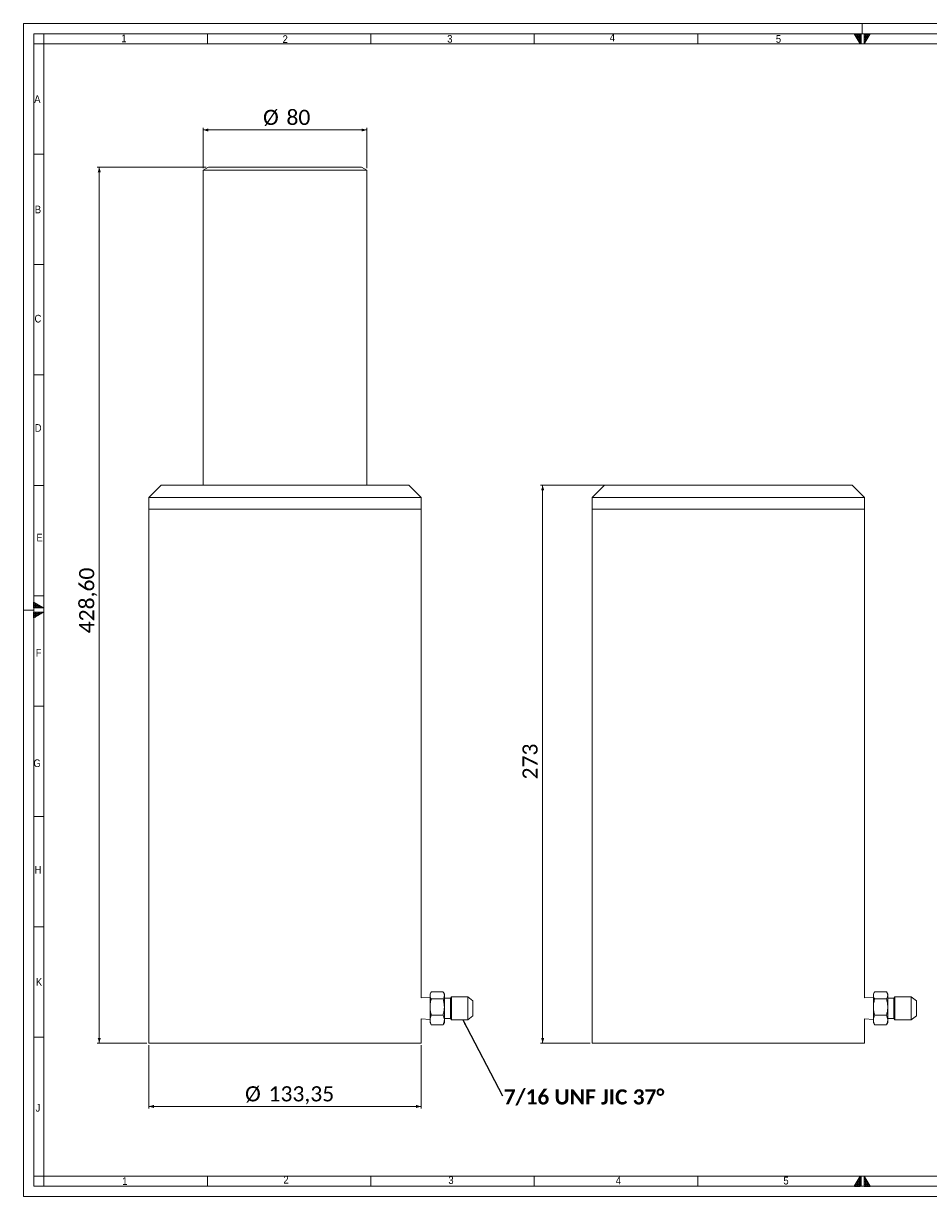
# Model space of a CAD drawing. Header units: millimetres. Extents: x 10 to 836, y 10 to 584.
# Tile 1 of 2: x 10 to 453, y 10 to 584. Entities that reach past the tile are written whole.
import ezdxf

# ---------------------------------------------------------------- set-up
doc = ezdxf.new("R2010")
doc.units = ezdxf.units.MM
doc.linetypes.add('SLD-Centro', pattern=[19.05, 15.24, -1.27, 1.27, -1.27])
doc.linetypes.add('SLD-Solido', pattern=[0])
doc.styles.add('SLDTEXTSTYLE0', font='GOTHIC.TTF', dxfattribs={"width": 0.913})
doc.styles.add('SLDTEXTSTYLE3', font='CALIBRI.TTF')
doc.styles.add('SLDTEXTSTYLE4', font='CALIBRIB.TTF')
doc.styles.get("Standard").update_dxf_attribs({"font": 'CALIBRIB.TTF'})
doc.dimstyles.new('SLDDIMSTYLE0', dxfattribs={"dimtxt": 7.408333, "dimasz": 2.5, "dimexe": 0, "dimexo": 0.0625, "dimgap": 1.852083, "dimtad": 1, "dimrnd": 1e-09, "dimzin": 12, "dimdsep": 46, "dimtxsty": 'SLDTEXTSTYLE4', "dimsah": 1, "dimcen": 0.09, "dimadec": 0, "dimazin": 3, "dimtfac": 1, "dimtofl": 0, "dimtmove": 0, "dimatfit": 3, "dimfxl": 0, "dimfrac": 2, "dimtolj": 1, "dimtzin": 12, "dimarcsym": 0})
doc.dimstyles.new('SLDDIMSTYLE1', dxfattribs={"dimtxt": 0.18, "dimasz": 2.5, "dimexe": 0, "dimexo": 0.0625, "dimgap": 0, "dimtad": 0, "dimtih": 1, "dimtoh": 1, "dimdec": 0, "dimrnd": 1e-09, "dimzin": 0, "dimdsep": 46, "dimtxsty": 'Standard', "dimsah": 1, "dimcen": 0.09, "dimadec": 0, "dimazin": 0, "dimtfac": 2.5, "dimtdec": 0, "dimtofl": 0, "dimtmove": 0, "dimatfit": 3, "dimfxl": 0, "dimfrac": 2, "dimtolj": 1, "dimtzin": 0, "dimarcsym": 0})

# ---------------------------------------------------------------- blocks, each defined once
blk = doc.blocks.new('_D')
at = {"color": 7, "linetype": 'SLD-Solido', "lineweight": 0}
for p, q in [((99.49, 513.68), (46.11, 513.68)), ((47.11, 513.68), (47.11, 85.08)), ((70.32, 85.08), (46.11, 85.08))]:
    blk.add_line(p, q, dxfattribs=at)
for points in [[(47.11, 513.68), (46.36, 511.18), (47.86, 511.18)], [(47.11, 85.08), (47.86, 87.58), (46.36, 87.58)]]:
    blk.add_solid(points, dxfattribs=at)
at = {"color": 7, "linetype": 'SLD-Solido', "lineweight": 0, "insert": (37.23, 285.59), "char_height": 7.408, "attachment_point": 1, "rotation": 90, "style": 'SLDTEXTSTYLE3'}
blk.add_mtext('428,60', dxfattribs=at)
blk = doc.blocks.new('_D_1')
at = {"color": 7, "linetype": 'SLD-Solido', "lineweight": 0}
for p, q in [((71.32, 84.08), (71.32, 53.08)), ((204.67, 84.08), (204.67, 53.08)), ((71.32, 54.08), (204.67, 54.08))]:
    blk.add_line(p, q, dxfattribs=at)
for points in [[(71.32, 54.08), (73.82, 53.33), (73.82, 54.83)], [(204.67, 54.08), (202.17, 54.83), (202.17, 53.33)]]:
    blk.add_solid(points, dxfattribs=at)
at = {"color": 7, "linetype": 'SLD-Solido', "lineweight": 0, "char_height": 7.408, "attachment_point": 1, "style": 'SLDTEXTSTYLE3'}
for s, insert in [('%%c', (118.47, 63.96)), ('133,35', (129.93, 63.96))]:
    blk.add_mtext(s, dxfattribs=dict(at, insert=insert))
blk = doc.blocks.new('_D_2')
at = {"color": 7, "linetype": 'SLD-Solido', "lineweight": 0}
for p, q in [((97.99, 513.24), (97.99, 532.87)), ((97.99, 531.87), (177.99, 531.87)), ((177.99, 513.24), (177.99, 532.87))]:
    blk.add_line(p, q, dxfattribs=at)
for points in [[(97.99, 531.87), (100.49, 531.12), (100.49, 532.62)], [(177.99, 531.87), (175.49, 532.62), (175.49, 531.12)]]:
    blk.add_solid(points, dxfattribs=at)
at = {"color": 7, "linetype": 'SLD-Solido', "lineweight": 0, "char_height": 7.408, "attachment_point": 1, "style": 'SLDTEXTSTYLE3'}
for s, insert in [('%%c', (127.26, 541.75)), ('80', (138.71, 541.75))]:
    blk.add_mtext(s, dxfattribs=dict(at, insert=insert))
blk = doc.blocks.new('SW_NOTE_9')
at = {"color": 0, "linetype": 'Continuous', "lineweight": 0, "insert": (0.57, 3.11), "char_height": 7.4083, "attachment_point": 1, "style": 'SLDTEXTSTYLE4'}
blk.add_mtext('7/16 UNF JIC 37°', dxfattribs=at)
blk = doc.blocks.new('_D_3')
at = {"color": 7, "linetype": 'SLD-Solido', "lineweight": 0}
for p, q in [((316.49, 358.08), (263.11, 358.08)), ((264.11, 85.08), (264.11, 358.08)), ((287.32, 85.08), (263.11, 85.08))]:
    blk.add_line(p, q, dxfattribs=at)
for points in [[(264.11, 358.08), (263.36, 355.58), (264.86, 355.58)], [(264.11, 85.08), (264.86, 87.58), (263.36, 87.58)]]:
    blk.add_solid(points, dxfattribs=at)
at = {"color": 7, "linetype": 'SLD-Solido', "lineweight": 0, "insert": (254.23, 214.07), "char_height": 7.408, "attachment_point": 1, "rotation": 90, "style": 'SLDTEXTSTYLE3'}
blk.add_mtext('273', dxfattribs=at)

msp = doc.modelspace()

# ---------------------------------------------------------------- hatches: boundary and pattern name
at = {"linetype": 'Continuous'}
h = msp.add_hatch(dxfattribs=at)
h.set_pattern_fill('NET', scale=0.25, style=0)
h.paths.add_polyline_path([(419.5, 579), (419.5, 574), (416.613, 579)], flags=0)
h = msp.add_hatch(dxfattribs=at)
h.set_pattern_fill('NET', scale=0.25, style=0)
h.paths.add_polyline_path([(421.5, 579), (421.5, 574), (424.387, 579)], flags=0)
h = msp.add_hatch(dxfattribs=at)
h.set_pattern_fill('NET', scale=0.25, style=0)
h.paths.add_polyline_path([(15, 300.887), (20, 298), (15, 298)], flags=0)
h = msp.add_hatch(dxfattribs=at)
h.set_pattern_fill('NET', scale=0.25, style=0)
h.paths.add_polyline_path([(15, 296), (15, 293.113), (20, 296)], flags=0)
h = msp.add_hatch(dxfattribs=at)
h.set_pattern_fill('NET', scale=0.25, style=0)
h.paths.add_polyline_path([(419.5, 15), (419.5, 20), (416.613, 15)], flags=0)
h = msp.add_hatch(dxfattribs=at)
h.set_pattern_fill('NET', scale=0.25, style=0)
h.paths.add_polyline_path([(421.5, 15), (424.387, 15), (421.5, 20)], flags=0)

# ---------------------------------------------------------------- linework, layer by layer
at = {"color": 7, "linetype": 'SLD-Solido', "lineweight": 0}
for p, q in [((831, 584), (10, 584)), ((10, 584), (10, 10)), ((826, 579), (15, 579)), ((15, 579), (15, 15)), ((20, 574), (15, 574)), ((20, 574), (20, 579)), ((100, 574), (100, 579)), ((180, 574), (180, 579)), ((260, 574), (260, 579)), ((340, 574), (340, 579)), ((416.613, 579), (419.5, 579)), ((419.5, 574), (416.613, 579)), ((419.5, 579), (419.5, 574)), ((420, 574), (420, 579)), ((421.5, 579), (424.387, 579)), ((421.5, 574), (424.387, 579)), ((421.5, 579), (421.5, 574)), ((20, 520), (15, 520)), ((20, 466), (15, 466)), ((20, 412), (15, 412)), ((20, 358), (15, 358)), ((20, 304), (15, 304)), ((15, 298), (15, 300.887)), ((15, 300.887), (20, 298)), ((20, 298), (15, 298)), ((20, 296), (15, 296)), ((15, 293.113), (20, 296)), ((15, 296), (15, 293.113)), ((20, 250), (15, 250)), ((15, 196), (20, 196)), ((15, 142), (20, 142)), ((15, 88), (20, 88)), ((20, 20), (15, 20)), ((20, 15), (20, 20)), ((100, 15), (100, 20)), ((180, 15), (180, 20)), ((260, 15), (260, 20)), ((340, 15), (340, 20)), ((419.5, 20), (416.613, 15)), ((419.5, 15), (419.5, 20)), ((420, 15), (420, 20)), ((421.5, 15), (421.5, 20)), ((421.5, 20), (424.387, 15)), ((15, 15), (826, 15)), ((416.613, 15), (419.5, 15)), ((421.5, 15), (424.387, 15)), ((10, 10), (831, 10))]:
    msp.add_line(p, q, dxfattribs=at)
at = {"color": 7, "linetype": 'SLD-Centro', "lineweight": 0}
for p, q in [((420.5, 584), (420.5, 579)), ((10, 297), (15, 297))]:
    msp.add_line(p, q, dxfattribs=at)
at = {"color": 7, "linetype": 'SLD-Solido', "lineweight": 15}
for p, q in [((821, 574), (20, 574)), ((20, 574), (20, 20)), ((100.492, 513.684), (97.992, 512.241)), ((97.992, 512.241), (97.992, 358.084)), ((177.992, 512.241), (97.992, 512.241)), ((175.492, 513.684), (100.492, 513.684)), ((177.992, 512.241), (175.492, 513.684)), ((177.992, 358.084), (177.992, 512.241)), ((77.317, 358.084), (71.317, 352.084)), ((77.317, 358.084), (137.992, 358.084)), ((137.992, 358.084), (198.667, 358.084)), ((204.667, 352.084), (198.667, 358.084)), ((294.316, 358.084), (288.316, 352.084)), ((294.316, 358.084), (354.991, 358.084)), ((354.991, 358.084), (415.666, 358.084)), ((421.666, 352.084), (415.666, 358.084)), ((71.317, 352.084), (71.317, 346.384)), ((71.317, 352.084), (137.992, 352.084)), ((137.992, 352.084), (204.667, 352.084)), ((204.667, 346.384), (204.667, 352.084)), ((288.316, 352.084), (288.316, 346.384)), ((288.316, 352.084), (354.991, 352.084)), ((354.991, 352.084), (421.666, 352.084)), ((421.666, 346.384), (421.666, 352.084)), ((71.317, 346.384), (71.317, 85.084)), ((71.317, 346.384), (137.992, 346.384)), ((137.992, 346.384), (204.667, 346.384)), ((204.667, 107.247), (204.667, 346.384)), ((288.316, 346.384), (288.316, 85.084)), ((288.316, 346.384), (354.991, 346.384)), ((354.991, 346.384), (421.666, 346.384)), ((421.666, 107.247), (421.666, 346.384)), ((209.387, 109.769), (208.992, 109.084)), ((208.992, 109.084), (208.992, 108.461)), ((209.617, 110.128), (215.367, 110.128)), ((215.992, 109.084), (215.597, 109.769)), ((215.992, 109.084), (215.992, 108.461)), ((426.386, 109.769), (425.991, 109.084)), ((425.991, 109.084), (425.991, 108.461)), ((426.616, 110.128), (432.366, 110.128)), ((432.991, 109.084), (432.596, 109.769)), ((432.991, 109.084), (432.991, 108.461)), ((208.992, 107.474), (204.667, 107.247)), ((208.992, 108.461), (208.992, 102.772)), ((209.617, 106.794), (215.367, 106.794)), ((215.992, 108.461), (215.992, 102.772)), ((218.992, 107.085), (215.992, 107.085)), ((219.547, 107.641), (218.992, 107.085)), ((218.992, 107.085), (218.992, 97.084)), ((227.534, 107.641), (219.547, 107.641)), ((219.547, 107.641), (219.547, 96.528)), ((229.992, 105.789), (227.534, 107.641)), ((227.534, 96.528), (227.534, 107.641)), ((229.992, 105.789), (229.992, 98.38)), ((425.991, 107.474), (421.666, 107.247)), ((425.991, 108.461), (425.991, 102.772)), ((426.616, 106.794), (432.366, 106.794)), ((432.991, 108.461), (432.991, 102.772)), ((435.991, 107.085), (432.991, 107.085)), ((436.547, 107.641), (435.991, 107.085)), ((435.991, 107.085), (435.991, 97.084)), ((444.533, 107.641), (436.547, 107.641)), ((436.547, 107.641), (436.547, 96.528)), ((446.991, 105.789), (444.533, 107.641)), ((444.533, 96.528), (444.533, 107.641)), ((446.991, 105.789), (446.991, 98.38)), ((208.992, 102.772), (208.992, 96.395)), ((209.617, 98.75), (215.367, 98.75)), ((215.992, 102.772), (215.992, 96.395)), ((227.534, 96.528), (229.992, 98.38)), ((425.991, 102.772), (425.991, 96.395)), ((426.616, 98.75), (432.366, 98.75)), ((432.991, 102.772), (432.991, 96.395)), ((444.533, 96.528), (446.991, 98.38)), ((204.667, 96.922), (208.992, 96.695)), ((204.667, 85.084), (204.667, 96.922)), ((208.992, 96.395), (208.992, 95.084)), ((208.992, 95.084), (209.387, 94.4)), ((209.617, 94.041), (209.444, 94.419)), ((209.617, 94.041), (215.367, 94.041)), ((215.539, 94.419), (215.367, 94.041)), ((215.597, 94.4), (215.992, 95.084)), ((215.992, 97.084), (218.992, 97.084)), ((215.992, 96.395), (215.992, 95.084)), ((218.992, 97.084), (219.547, 96.528)), ((219.547, 96.528), (227.534, 96.528)), ((421.666, 96.922), (425.991, 96.695)), ((421.666, 85.084), (421.666, 96.922)), ((425.991, 96.395), (425.991, 95.084)), ((425.991, 95.084), (426.386, 94.4)), ((426.616, 94.041), (426.444, 94.419)), ((426.616, 94.041), (432.366, 94.041)), ((432.538, 94.419), (432.366, 94.041)), ((432.596, 94.4), (432.991, 95.084)), ((432.991, 97.084), (435.991, 97.084)), ((432.991, 96.395), (432.991, 95.084)), ((435.991, 97.084), (436.547, 96.528)), ((436.547, 96.528), (444.533, 96.528)), ((71.317, 85.084), (137.992, 85.084)), ((137.992, 85.084), (204.667, 85.084)), ((288.316, 85.084), (354.991, 85.084)), ((354.991, 85.084), (421.666, 85.084)), ((20, 20), (821, 20))]:
    msp.add_line(p, q, dxfattribs=at)
for points, knots in [([(208.992, 108.461), (209.014, 108.686), (209.058, 109.14), (209.328, 109.695), (209.546, 110.022), (209.617, 110.128)], [0, 0, 0, 0, 0.3990791, 0.8043803, 1, 1, 1, 1]), ([(215.367, 110.128), (215.438, 110.022), (215.653, 109.698), (215.924, 109.143), (215.969, 108.689), (215.992, 108.461)], [0, 0, 0, 0, 0.1956203, 0.595079, 1, 1, 1, 1]), ([(425.991, 108.461), (426.013, 108.686), (426.057, 109.14), (426.327, 109.695), (426.545, 110.022), (426.616, 110.128)], [0, 0, 0, 0, 0.3990791, 0.8043803, 1, 1, 1, 1]), ([(432.366, 110.128), (432.437, 110.022), (432.652, 109.698), (432.923, 109.143), (432.968, 108.689), (432.991, 108.461)], [0, 0, 0, 0, 0.1956203, 0.595079, 1, 1, 1, 1]), ([(209.617, 106.794), (209.481, 107.005), (209.209, 107.431), (209.018, 107.992), (208.999, 108.337), (208.992, 108.461)], [0, 0, 0, 0, 0.3881815, 0.7802163, 1, 1, 1, 1]), ([(208.992, 102.772), (208.993, 102.867), (208.998, 103.589), (209.135, 104.95), (209.455, 106.175), (209.617, 106.794)], [0, 0, 0, 0, 0.0700803, 0.5307794, 1, 1, 1, 1]), ([(215.992, 108.461), (215.985, 108.337), (215.966, 107.994), (215.776, 107.433), (215.504, 107.008), (215.367, 106.794)], [0, 0, 0, 0, 0.2197833, 0.6075948, 1, 1, 1, 1]), ([(215.367, 106.794), (215.541, 106.14), (215.894, 104.822), (215.959, 103.459), (215.992, 102.772)], [0, 0, 0, 0, 0.495458, 1, 1, 1, 1]), ([(426.616, 106.794), (426.481, 107.005), (426.208, 107.431), (426.017, 107.992), (425.998, 108.337), (425.991, 108.461)], [0, 0, 0, 0, 0.3881815, 0.7802163, 1, 1, 1, 1]), ([(425.991, 102.772), (425.992, 102.867), (425.997, 103.589), (426.134, 104.95), (426.454, 106.175), (426.616, 106.794)], [0, 0, 0, 0, 0.0700803, 0.5307794, 1, 1, 1, 1]), ([(432.991, 108.461), (432.984, 108.337), (432.965, 107.994), (432.775, 107.433), (432.503, 107.008), (432.366, 106.794)], [0, 0, 0, 0, 0.2197833, 0.6075948, 1, 1, 1, 1]), ([(432.366, 106.794), (432.54, 106.14), (432.893, 104.822), (432.958, 103.459), (432.991, 102.772)], [0, 0, 0, 0, 0.495458, 1, 1, 1, 1]), ([(209.617, 98.75), (209.442, 99.403), (209.09, 100.721), (209.025, 102.084), (208.992, 102.772)], [0, 0, 0, 0, 0.495458, 1, 1, 1, 1]), ([(209.617, 98.75), (209.442, 98.367), (209.09, 97.596), (209.025, 96.798), (208.992, 96.395)], [0, 0, 0, 0, 0.495458, 1, 1, 1, 1]), ([(215.992, 102.772), (215.991, 102.676), (215.985, 101.954), (215.849, 100.593), (215.528, 99.368), (215.367, 98.75)], [0, 0, 0, 0, 0.0700803, 0.5307794, 1, 1, 1, 1]), ([(215.992, 96.395), (215.991, 96.451), (215.982, 97.246), (215.663, 98.025), (215.367, 98.75)], [0, 0, 0, 0, 0.0702181, 1, 1, 1, 1]), ([(426.616, 98.75), (426.441, 99.403), (426.089, 100.721), (426.024, 102.084), (425.991, 102.772)], [0, 0, 0, 0, 0.495458, 1, 1, 1, 1]), ([(426.616, 98.75), (426.441, 98.367), (426.089, 97.596), (426.024, 96.798), (425.991, 96.395)], [0, 0, 0, 0, 0.495458, 1, 1, 1, 1]), ([(432.991, 102.772), (432.99, 102.676), (432.985, 101.954), (432.848, 100.593), (432.527, 99.368), (432.366, 98.75)], [0, 0, 0, 0, 0.0700803, 0.5307794, 1, 1, 1, 1]), ([(432.991, 96.395), (432.99, 96.451), (432.981, 97.246), (432.662, 98.025), (432.366, 98.75)], [0, 0, 0, 0, 0.0702181, 1, 1, 1, 1]), ([(208.992, 96.395), (208.992, 96.339), (209.001, 95.544), (209.32, 94.765), (209.617, 94.041)], [0, 0, 0, 0, 0.0702181, 1, 1, 1, 1]), ([(215.367, 94.041), (215.456, 94.231), (215.635, 94.611), (215.831, 95.196), (215.966, 95.791), (215.983, 96.193), (215.992, 96.395)], [0, 0, 0, 0, 0.2472686, 0.4953626, 0.746874, 1, 1, 1, 1]), ([(425.991, 96.395), (425.992, 96.339), (426, 95.544), (426.32, 94.765), (426.616, 94.041)], [0, 0, 0, 0, 0.0702181, 1, 1, 1, 1]), ([(432.366, 94.041), (432.455, 94.231), (432.634, 94.611), (432.831, 95.196), (432.965, 95.791), (432.982, 96.193), (432.991, 96.395)], [0, 0, 0, 0, 0.2472686, 0.4953626, 0.746874, 1, 1, 1, 1])]:
    msp.add_open_spline(points, degree=3, knots=knots, dxfattribs=at)

# ---------------------------------------------------------------- block references
at = {"color": 7, "linetype": 'Continuous', "lineweight": 0}
msp.add_blockref('SW_NOTE_9', (244.479, 59.347), dxfattribs=at)

# ---------------------------------------------------------------- texts
at = {"color": 7, "linetype": 'Continuous', "lineweight": 0, "char_height": 3.762, "attachment_point": 1, "style": 'SLDTEXTSTYLE0'}
for s, insert in [('1', (57.909, 578.588)), ('2', (136.84, 578.229)), ('3', (217.415, 578.369)), ('4', (296.966, 579)), ('5', (378.25, 578.322)), ('A', (15.292, 548.884)), ('B', (15.577, 494.861)), ('C', (15.434, 441.431)), ('D', (15.543, 387.963)), ('E', (16.352, 334.351)), ('F', (16.019, 277.962)), ('G', (14.916, 223.909)), ('H', (15.467, 171.75)), ('K', (16.097, 116.886)), ('J', (15.964, 55.304)), ('1', (58.343, 19.413)), ('2', (137.234, 20.118)), ('3', (217.969, 19.895)), ('4', (299.882, 19.69)), ('5', (381.934, 19.654))]:
    msp.add_mtext(s, dxfattribs=dict(at, insert=insert))

# ---------------------------------------------------------------- dimensions: what is measured, and where the dimension line sits
at = {"color": 7, "linetype": 'SLD-Solido', "lineweight": 0}
for base, p1, p2, picture, middle in [((177.992, 531.868), (97.992, 512.241), (177.992, 512.241), '_D_2', (137.992, 531.868)), ((204.667, 54.084), (71.317, 85.084), (204.667, 85.084), '_D_1', (137.992, 54.084))]:
    dim = msp.add_linear_dim(base=base, p1=p1, p2=p2, text='%%c<>', dimstyle='SLDDIMSTYLE0', dxfattribs=at)
    dim.commit()
    dim.dimension.update_dxf_attribs({"geometry": picture, "text_midpoint": middle, "dimtype": 160})
for base, p1, p2, picture, middle in [((47.112, 85.084), (100.492, 513.684), (71.317, 85.084), '_D', (47.112, 299.384)), ((264.111, 358.084), (288.316, 85.084), (317.491, 358.084), '_D_3', (264.111, 221.584))]:
    dim = msp.add_linear_dim(base=base, p1=p1, p2=p2, angle=90, dimstyle='SLDDIMSTYLE0', dxfattribs=at)
    dim.commit()
    dim.dimension.update_dxf_attribs({"geometry": picture, "text_midpoint": middle, "dimtype": 160})

# ---------------------------------------------------------------- leaders
at = {"color": 7, "linetype": 'Continuous', "lineweight": 0}
msp.add_leader([(224.985, 96.528), (244.479, 59.347)], dimstyle='SLDDIMSTYLE1', dxfattribs=at)

doc.saveas('drawing.dxf')
